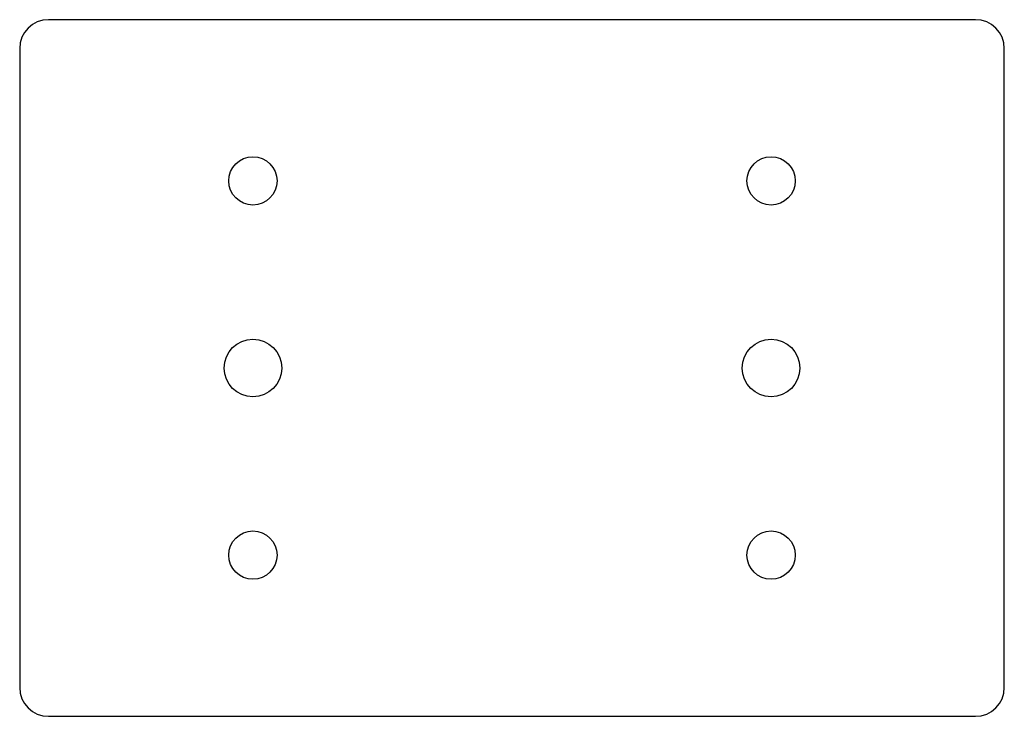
# Model space of a CAD drawing. Header units: millimetres. Extents: x -42.8 to 42.8, y -30.2 to 30.2.
import ezdxf

# ---------------------------------------------------------------- set-up
doc = ezdxf.new("R2010")
doc.units = ezdxf.units.MM

msp = doc.modelspace()

# ---------------------------------------------------------------- linework, layer by layer
at = {"layer": 'HOLES'}
for centre in [(-22.5, 0), (22.5, 0)]:
    msp.add_circle(centre, 2.5, dxfattribs=at)
at = {"layer": 'OUTLINE'}
for p, q in [((40.25, 30.25), (-40.25, 30.25)), ((-42.75, 27.75), (-42.75, -27.75)), ((42.75, -27.75), (42.75, 27.75)), ((-40.25, -30.25), (40.25, -30.25))]:
    msp.add_line(p, q, dxfattribs=at)
for centre, start, end in [((-40.25, 27.75), 90, 180), ((40.25, 27.75), 0, 90), ((-40.25, -27.75), 180, 270), ((40.25, -27.75), 270, 360)]:
    msp.add_arc(centre, 2.5, start, end, dxfattribs=at)
at = {"layer": 'TAP_DRILL'}
for centre in [(-22.5, 16.25), (22.5, 16.25), (-22.5, -16.25), (22.5, -16.25)]:
    msp.add_circle(centre, 2.1, dxfattribs=at)

doc.saveas('drawing.dxf')
